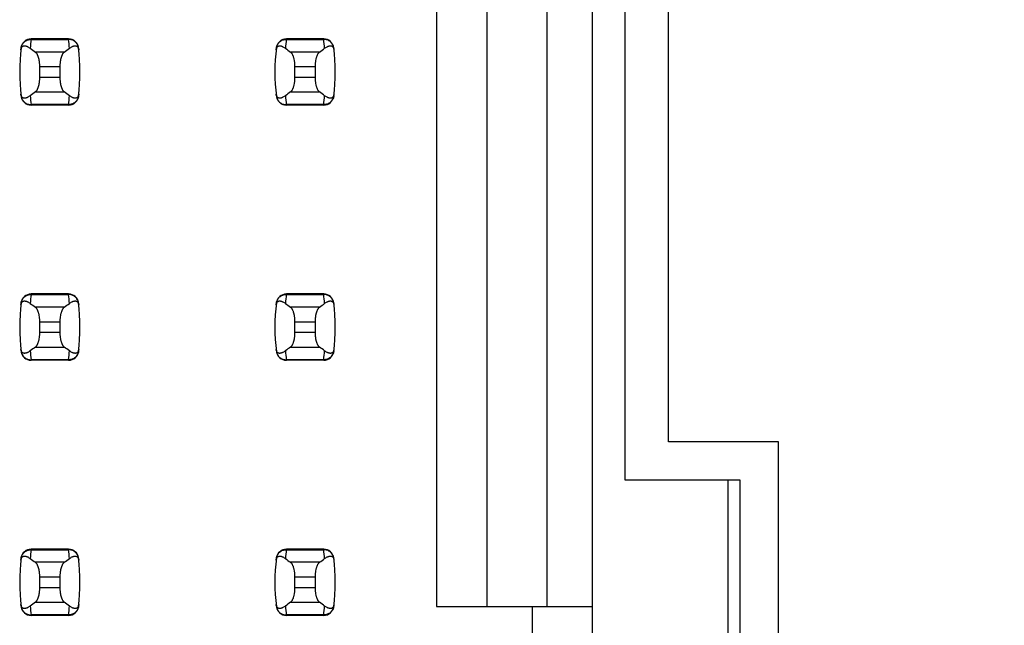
# Model space of a CAD drawing. Header units: inches. Extents: x 0 to 34, y 0 to 22.
# Tile 27 of 53: x 8.715 to 9.487, y 12.431 to 12.905. Entities that reach past the tile are written whole.
import ezdxf

# ---------------------------------------------------------------- set-up
doc = ezdxf.new("R2010")
doc.units = ezdxf.units.IN
doc.header["$LTSCALE"] = 1.87
doc.header["$MEASUREMENT"] = 0
doc.layers.get('0').update_dxf_attribs({"linetype": 'CONTINUOUS'})
doc.layers.add('DIMENSIONS', color=7, linetype='CONTINUOUS')
doc.styles.get("Standard").update_dxf_attribs({"font": 'txt', "width": 0.8})
doc.dimstyles.new('DIMSTYLE_1', dxfattribs={"dimtxt": 0.125, "dimasz": 0.18, "dimexe": 0.18, "dimexo": 0.0625, "dimgap": 0.09, "dimtad": 0, "dimtih": 1, "dimtoh": 1, "dimdec": 3, "dimlfac": 0.5, "dimzin": 4, "dimdsep": 46, "dimtxsty": 'STANDARD', "dimblk": '_FILLED', "dimblk1": '_FILLED', "dimblk2": '_FILLED', "dimcen": 0.09, "dimadec": 0, "dimazin": 0, "dimtp": 0.01, "dimtm": 0.01, "dimtfac": 1, "dimtdec": 3, "dimtofl": 0, "dimtmove": 0, "dimatfit": 3, "dimldrblk": '_FILLED', "dimfxl": 1, "dimtolj": 1, "dimtzin": 4, "dimarcsym": 0})

# ---------------------------------------------------------------- blocks, each defined once
blk = doc.blocks.new('*D11')
at = {"layer": 'DIMENSIONS', "color": 2, "linetype": 'CONTINUOUS'}
blk.add_line((9.29578, 16.38445), (10.38358, 16.38445), dxfattribs=at)
at = {"layer": 'DIMENSIONS', "color": 2, "linetype": 'CONTINUOUS', "insert": (10.44608, 16.44695), "char_height": 0.125, "width": 1.425, "attachment_point": 1, "line_spacing_factor": 0.9}
blk.add_mtext('4.820{\\Ftxt.shx;\\W1.000000;\\H0.125000; }[122.43]', dxfattribs=at)
blk = doc.blocks.new('_FILLED')
at = {"color": 0, "linetype": 'BYBLOCK'}
blk.add_solid([(0, 0), (-1, 0.1736), (-1, -0.1736)], dxfattribs=at)

msp = doc.modelspace()

# ---------------------------------------------------------------- linework, layer by layer
at = {"color": 7, "linetype": 'CONTINUOUS'}
for p, q in [((9.16431, 8.11957), (9.16431, 15.00934)), ((9.04226, 13.28335), (9.04226, 12.44556)), ((9.08163, 13.28335), (9.08163, 12.44556)), ((9.12887, 12.44556), (9.12887, 13.28335)), ((9.19008, 12.54445), (9.19008, 13.18445)), ((9.22408, 12.57445), (9.22408, 13.15445)), ((8.72446, 12.89044), (8.72444, 12.89003)), ((8.72444, 12.89003), (8.75377, 12.89003)), ((8.75376, 12.89044), (8.72446, 12.89044)), ((8.75377, 12.89003), (8.75376, 12.89044)), ((8.92446, 12.89044), (8.92444, 12.89003)), ((8.92444, 12.89003), (8.95377, 12.89003)), ((8.95376, 12.89044), (8.92446, 12.89044)), ((8.95377, 12.89003), (8.95376, 12.89044)), ((8.75047, 12.88012), (8.72775, 12.88012)), ((8.95047, 12.88012), (8.92775, 12.88012)), ((8.73123, 12.86019), (8.73123, 12.86872)), ((8.73123, 12.86872), (8.74698, 12.86872)), ((8.74698, 12.86872), (8.74698, 12.86019)), ((8.93123, 12.86019), (8.93123, 12.86872)), ((8.93123, 12.86872), (8.94698, 12.86872)), ((8.94698, 12.86872), (8.94698, 12.86019)), ((8.74698, 12.86019), (8.73123, 12.86019)), ((8.94698, 12.86019), (8.93123, 12.86019)), ((8.72775, 12.84878), (8.75047, 12.84878)), ((8.92775, 12.84878), (8.95047, 12.84878)), ((8.75377, 12.83887), (8.72444, 12.83887)), ((8.72444, 12.83887), (8.72446, 12.83847)), ((8.75376, 12.83847), (8.72446, 12.83847)), ((8.75376, 12.83847), (8.75377, 12.83887)), ((8.95377, 12.83887), (8.92444, 12.83887)), ((8.92444, 12.83887), (8.92446, 12.83847)), ((8.95376, 12.83847), (8.92446, 12.83847)), ((8.95376, 12.83847), (8.95377, 12.83887)), ((8.72446, 12.69044), (8.72444, 12.69003)), ((8.72444, 12.69003), (8.75377, 12.69003)), ((8.75376, 12.69044), (8.72446, 12.69044)), ((8.75377, 12.69003), (8.75376, 12.69044)), ((8.92446, 12.69044), (8.92444, 12.69003)), ((8.92444, 12.69003), (8.95377, 12.69003)), ((8.95376, 12.69044), (8.92446, 12.69044)), ((8.95377, 12.69003), (8.95376, 12.69044)), ((8.75047, 12.68012), (8.72775, 12.68012)), ((8.95047, 12.68012), (8.92775, 12.68012)), ((8.73123, 12.66019), (8.73123, 12.66872)), ((8.73123, 12.66872), (8.74698, 12.66872)), ((8.74698, 12.66872), (8.74698, 12.66019)), ((8.93123, 12.66019), (8.93123, 12.66872)), ((8.93123, 12.66872), (8.94698, 12.66872)), ((8.94698, 12.66872), (8.94698, 12.66019)), ((8.74698, 12.66019), (8.73123, 12.66019)), ((8.94698, 12.66019), (8.93123, 12.66019)), ((8.72775, 12.64878), (8.75047, 12.64878)), ((8.92775, 12.64878), (8.95047, 12.64878)), ((8.75377, 12.63887), (8.72444, 12.63887)), ((8.72444, 12.63887), (8.72446, 12.63847)), ((8.75376, 12.63847), (8.72446, 12.63847)), ((8.75376, 12.63847), (8.75377, 12.63887)), ((8.95377, 12.63887), (8.92444, 12.63887)), ((8.92444, 12.63887), (8.92446, 12.63847)), ((8.95376, 12.63847), (8.92446, 12.63847)), ((8.95376, 12.63847), (8.95377, 12.63887)), ((9.31008, 12.57445), (9.22408, 12.57445)), ((9.31008, 11.95445), (9.31008, 12.57445)), ((9.28008, 12.54445), (9.19008, 12.54445)), ((9.2706, 12.54445), (9.2706, 11.98445)), ((9.28008, 11.98445), (9.28008, 12.54445)), ((8.72446, 12.49044), (8.72444, 12.49003)), ((8.72444, 12.49003), (8.75377, 12.49003)), ((8.75376, 12.49044), (8.72446, 12.49044)), ((8.75377, 12.49003), (8.75376, 12.49044)), ((8.92446, 12.49044), (8.92444, 12.49003)), ((8.92444, 12.49003), (8.95377, 12.49003)), ((8.95376, 12.49044), (8.92446, 12.49044)), ((8.95377, 12.49003), (8.95376, 12.49044)), ((8.75047, 12.48012), (8.72775, 12.48012)), ((8.95047, 12.48012), (8.92775, 12.48012)), ((8.73123, 12.46019), (8.73123, 12.46872)), ((8.73123, 12.46872), (8.74698, 12.46872)), ((8.74698, 12.46872), (8.74698, 12.46019)), ((8.93123, 12.46019), (8.93123, 12.46872)), ((8.93123, 12.46872), (8.94698, 12.46872)), ((8.94698, 12.46872), (8.94698, 12.46019)), ((8.74698, 12.46019), (8.73123, 12.46019)), ((8.94698, 12.46019), (8.93123, 12.46019)), ((8.72775, 12.44878), (8.75047, 12.44878)), ((8.92775, 12.44878), (8.95047, 12.44878)), ((9.04226, 12.44556), (9.16431, 12.44556)), ((9.11706, 12.44556), (9.11706, 12.39831)), ((8.75377, 12.43887), (8.72444, 12.43887)), ((8.72444, 12.43887), (8.72446, 12.43847)), ((8.75376, 12.43847), (8.72446, 12.43847)), ((8.75376, 12.43847), (8.75377, 12.43887)), ((8.95377, 12.43887), (8.92444, 12.43887)), ((8.92444, 12.43887), (8.92446, 12.43847)), ((8.95376, 12.43847), (8.92446, 12.43847)), ((8.95376, 12.43847), (8.95377, 12.43887))]:
    msp.add_line(p, q, dxfattribs=at)
for centre, radius, start, end in [((8.72446, 12.88256), 0.00787, 90, 173.04714), ((8.87297, 12.87206), 0.14961, 173.09895, 175.79453), ((8.75376, 12.88256), 0.00787, 6.95286, 90), ((8.60524, 12.87206), 0.14961, 4.20547, 6.90106), ((8.92446, 12.88256), 0.00787, 90, 173.04714), ((9.07297, 12.87206), 0.14961, 173.09895, 175.79453), ((8.95376, 12.88256), 0.00787, 6.95286, 90), ((8.80524, 12.87206), 0.14961, 4.20547, 6.90106), ((8.87297, 12.86445), 0.15748, 173.04714, 186.95286), ((8.60525, 12.86445), 0.15748, 353.04714, 6.95286), ((9.07297, 12.86445), 0.15748, 173.04714, 186.95286), ((8.80525, 12.86445), 0.15748, 353.04714, 6.95286), ((8.72446, 12.84634), 0.00787, 186.95286, 270), ((8.87297, 12.85685), 0.14961, 184.20547, 186.90106), ((8.75376, 12.84634), 0.00787, 270, 353.04714), ((8.60524, 12.85685), 0.14961, 353.09895, 355.79453), ((8.92446, 12.84634), 0.00787, 186.95286, 270), ((9.07297, 12.85685), 0.14961, 184.20547, 186.90106), ((8.95376, 12.84634), 0.00787, 270, 353.04714), ((8.80524, 12.85685), 0.14961, 353.09895, 355.79453), ((8.72446, 12.68256), 0.00787, 90, 173.04714), ((8.87297, 12.67206), 0.14961, 173.09895, 175.79453), ((8.75376, 12.68256), 0.00787, 6.95286, 90), ((8.60524, 12.67206), 0.14961, 4.20547, 6.90106), ((8.92446, 12.68256), 0.00787, 90, 173.04714), ((9.07297, 12.67206), 0.14961, 173.09895, 175.79453), ((8.95376, 12.68256), 0.00787, 6.95286, 90), ((8.80524, 12.67206), 0.14961, 4.20547, 6.90106), ((8.87297, 12.66445), 0.15748, 173.04714, 186.95286), ((8.60525, 12.66445), 0.15748, 353.04714, 6.95286), ((9.07297, 12.66445), 0.15748, 173.04714, 186.95286), ((8.80525, 12.66445), 0.15748, 353.04714, 6.95286), ((8.72446, 12.64634), 0.00787, 186.95286, 270), ((8.87297, 12.65685), 0.14961, 184.20547, 186.90106), ((8.75376, 12.64634), 0.00787, 270, 353.04714), ((8.60524, 12.65685), 0.14961, 353.09895, 355.79453), ((8.92446, 12.64634), 0.00787, 186.95286, 270), ((9.07297, 12.65685), 0.14961, 184.20547, 186.90106), ((8.95376, 12.64634), 0.00787, 270, 353.04714), ((8.80524, 12.65685), 0.14961, 353.09895, 355.79453), ((8.72446, 12.48256), 0.00787, 90, 173.04714), ((8.87297, 12.47206), 0.14961, 173.09895, 175.79453), ((8.75376, 12.48256), 0.00787, 6.95286, 90), ((8.60524, 12.47206), 0.14961, 4.20547, 6.90106), ((8.92446, 12.48256), 0.00787, 90, 173.04714), ((9.07297, 12.47206), 0.14961, 173.09895, 175.79453), ((8.95376, 12.48256), 0.00787, 6.95286, 90), ((8.80524, 12.47206), 0.14961, 4.20547, 6.90106), ((8.87297, 12.46445), 0.15748, 173.04714, 186.95286), ((8.60525, 12.46445), 0.15748, 353.04714, 6.95286), ((9.07297, 12.46445), 0.15748, 173.04714, 186.95286), ((8.80525, 12.46445), 0.15748, 353.04714, 6.95286), ((8.72446, 12.44634), 0.00787, 186.95286, 270), ((8.87297, 12.45685), 0.14961, 184.20547, 186.90106), ((8.75376, 12.44634), 0.00787, 270, 353.04714), ((8.60524, 12.45685), 0.14961, 353.09895, 355.79453), ((8.92446, 12.44634), 0.00787, 186.95286, 270), ((9.07297, 12.45685), 0.14961, 184.20547, 186.90106), ((8.95376, 12.44634), 0.00787, 270, 353.04714), ((8.80524, 12.45685), 0.14961, 353.09895, 355.79453)]:
    msp.add_arc(centre, radius, start, end, dxfattribs=at)
for centre, start_param, end_param in [((9.09525, 12.91797), -2.804032, -2.774684), ((8.38297, 12.91797), -0.366909, -0.33756), ((9.29525, 12.91797), -2.804032, -2.774684), ((8.58297, 12.91797), -0.366909, -0.33756), ((9.09525, 12.81094), 2.774684, 2.804032), ((8.38297, 12.81094), 0.33756, 0.366909), ((9.29525, 12.81094), 2.774684, 2.804032), ((8.58297, 12.81094), 0.33756, 0.366909), ((9.09525, 12.71797), -2.804032, -2.774684), ((8.38297, 12.71797), -0.366909, -0.33756), ((9.29525, 12.71797), -2.804032, -2.774684), ((8.58297, 12.71797), -0.366909, -0.33756), ((9.09525, 12.61094), 2.774684, 2.804032), ((8.38297, 12.61094), 0.33756, 0.366909), ((9.29525, 12.61094), 2.774684, 2.804032), ((8.58297, 12.61094), 0.33756, 0.366909), ((9.09525, 12.51797), -2.804032, -2.774684), ((8.38297, 12.51797), -0.366909, -0.33756), ((9.29525, 12.51797), -2.804032, -2.774684), ((8.58297, 12.51797), -0.366909, -0.33756), ((9.09525, 12.41094), 2.774684, 2.804032), ((8.38297, 12.41094), 0.33756, 0.366909), ((9.29525, 12.41094), 2.774684, 2.804032), ((8.58297, 12.41094), 0.33756, 0.366909)]:
    msp.add_ellipse(centre, major_axis=(0.3937, 0), ratio=0.267949, start_param=start_param, end_param=end_param, dxfattribs=at)
for points, knots in [([(8.71663, 12.88338), (8.71668, 12.88383), (8.71688, 12.88474), (8.71743, 12.88602), (8.7182, 12.88718), (8.71919, 12.88819), (8.72034, 12.889), (8.72163, 12.8896), (8.72302, 12.88996), (8.72397, 12.89004), (8.72444, 12.89003)], [0, 0, 0, 0, 0.123003, 0.246291, 0.370116, 0.494653, 0.619981, 0.746077, 0.872817, 1, 1, 1, 1]), ([(8.76159, 12.88338), (8.76153, 12.88383), (8.76134, 12.88474), (8.76079, 12.88602), (8.76001, 12.88718), (8.75903, 12.88819), (8.75787, 12.889), (8.75658, 12.8896), (8.7552, 12.88996), (8.75425, 12.89004), (8.75377, 12.89003)], [0, 0, 0, 0, 0.123003, 0.246291, 0.370116, 0.494653, 0.619981, 0.746077, 0.872817, 1, 1, 1, 1]), ([(8.91663, 12.88338), (8.91668, 12.88383), (8.91688, 12.88474), (8.91743, 12.88602), (8.9182, 12.88718), (8.91919, 12.88819), (8.92034, 12.889), (8.92163, 12.8896), (8.92302, 12.88996), (8.92397, 12.89004), (8.92444, 12.89003)], [0, 0, 0, 0, 0.123003, 0.246291, 0.370116, 0.494653, 0.619981, 0.746077, 0.872817, 1, 1, 1, 1]), ([(8.96159, 12.88338), (8.96153, 12.88383), (8.96134, 12.88474), (8.96079, 12.88602), (8.96001, 12.88718), (8.95903, 12.88819), (8.95787, 12.889), (8.95658, 12.8896), (8.9552, 12.88996), (8.95425, 12.89004), (8.95377, 12.89003)], [0, 0, 0, 0, 0.123003, 0.246291, 0.370116, 0.494653, 0.619981, 0.746077, 0.872817, 1, 1, 1, 1]), ([(8.71646, 12.88193), (8.71648, 12.88215), (8.71655, 12.88257), (8.71674, 12.88324), (8.717, 12.88377), (8.7173, 12.88417), (8.71752, 12.88438), (8.71774, 12.88456), (8.71803, 12.88473), (8.71841, 12.88489), (8.71888, 12.88498), (8.71935, 12.88499), (8.71983, 12.88495), (8.72031, 12.88485), (8.72079, 12.88471), (8.72128, 12.88452), (8.72194, 12.88422), (8.72279, 12.88373), (8.72344, 12.88328), (8.72376, 12.88303)], [0, 0, 0, 0, 0.071006, 0.129799, 0.218638, 0.253906, 0.285388, 0.314234, 0.341262, 0.392021, 0.44087, 0.489522, 0.538946, 0.589704, 0.642132, 0.696441, 0.752768, 0.871825, 1, 1, 1, 1]), ([(8.73123, 12.86872), (8.73123, 12.86938), (8.7312, 12.87036), (8.73109, 12.87166), (8.73093, 12.8729), (8.73072, 12.8741), (8.73044, 12.87523), (8.73021, 12.87601), (8.72996, 12.87674), (8.72969, 12.87742), (8.7294, 12.87803), (8.72909, 12.87859), (8.72878, 12.87907), (8.72845, 12.87949), (8.72811, 12.87984), (8.72787, 12.88004), (8.72775, 12.88012)], [0, 0, 0, 0, 0.161727, 0.24118, 0.31897, 0.467608, 0.537656, 0.604387, 0.667531, 0.726879, 0.782283, 0.833661, 0.881, 0.924368, 0.96394, 1, 1, 1, 1]), ([(8.75047, 12.88012), (8.75035, 12.88004), (8.75011, 12.87984), (8.74977, 12.87949), (8.74944, 12.87907), (8.74912, 12.87859), (8.74882, 12.87803), (8.74853, 12.87742), (8.74826, 12.87674), (8.74801, 12.87601), (8.74778, 12.87523), (8.7475, 12.8741), (8.74728, 12.8729), (8.74713, 12.87166), (8.74702, 12.87036), (8.74698, 12.86938), (8.74698, 12.86872)], [0, 0, 0, 0, 0.03606, 0.075632, 0.119, 0.166339, 0.217717, 0.273121, 0.332469, 0.395614, 0.462344, 0.532392, 0.68103, 0.75882, 0.838273, 1, 1, 1, 1]), ([(8.75445, 12.88303), (8.75478, 12.88328), (8.75543, 12.88373), (8.75627, 12.88422), (8.75694, 12.88452), (8.75743, 12.88471), (8.75791, 12.88485), (8.75839, 12.88495), (8.75887, 12.88499), (8.75934, 12.88498), (8.7598, 12.88489), (8.76018, 12.88473), (8.76048, 12.88456), (8.7607, 12.88438), (8.76091, 12.88417), (8.76122, 12.88377), (8.76147, 12.88324), (8.76167, 12.88257), (8.76173, 12.88215), (8.76176, 12.88193)], [0, 0, 0, 0, 0.128175, 0.247232, 0.303559, 0.357868, 0.410296, 0.461054, 0.510478, 0.55913, 0.607979, 0.658738, 0.685766, 0.714612, 0.746094, 0.781362, 0.870201, 0.928994, 1, 1, 1, 1]), ([(8.91646, 12.88193), (8.91648, 12.88215), (8.91655, 12.88257), (8.91674, 12.88324), (8.917, 12.88377), (8.9173, 12.88417), (8.91752, 12.88438), (8.91774, 12.88456), (8.91803, 12.88473), (8.91841, 12.88489), (8.91888, 12.88498), (8.91935, 12.88499), (8.91983, 12.88495), (8.92031, 12.88485), (8.92079, 12.88471), (8.92128, 12.88452), (8.92194, 12.88422), (8.92279, 12.88373), (8.92344, 12.88328), (8.92376, 12.88303)], [0, 0, 0, 0, 0.071006, 0.129799, 0.218638, 0.253906, 0.285388, 0.314234, 0.341262, 0.392021, 0.44087, 0.489522, 0.538946, 0.589704, 0.642132, 0.696441, 0.752768, 0.871825, 1, 1, 1, 1]), ([(8.93123, 12.86872), (8.93123, 12.86938), (8.9312, 12.87036), (8.93109, 12.87166), (8.93093, 12.8729), (8.93072, 12.8741), (8.93044, 12.87523), (8.93021, 12.87601), (8.92996, 12.87674), (8.92969, 12.87742), (8.9294, 12.87803), (8.92909, 12.87859), (8.92878, 12.87907), (8.92845, 12.87949), (8.92811, 12.87984), (8.92787, 12.88004), (8.92775, 12.88012)], [0, 0, 0, 0, 0.161727, 0.24118, 0.31897, 0.467608, 0.537656, 0.604387, 0.667531, 0.726879, 0.782283, 0.833661, 0.881, 0.924368, 0.96394, 1, 1, 1, 1]), ([(8.95047, 12.88012), (8.95035, 12.88004), (8.95011, 12.87984), (8.94977, 12.87949), (8.94944, 12.87907), (8.94912, 12.87859), (8.94882, 12.87803), (8.94853, 12.87742), (8.94826, 12.87674), (8.94801, 12.87601), (8.94778, 12.87523), (8.9475, 12.8741), (8.94728, 12.8729), (8.94713, 12.87166), (8.94702, 12.87036), (8.94698, 12.86938), (8.94698, 12.86872)], [0, 0, 0, 0, 0.03606, 0.075632, 0.119, 0.166339, 0.217717, 0.273121, 0.332469, 0.395614, 0.462344, 0.532392, 0.68103, 0.75882, 0.838273, 1, 1, 1, 1]), ([(8.95445, 12.88303), (8.95478, 12.88328), (8.95543, 12.88373), (8.95627, 12.88422), (8.95694, 12.88452), (8.95743, 12.88471), (8.95791, 12.88485), (8.95839, 12.88495), (8.95887, 12.88499), (8.95934, 12.88498), (8.9598, 12.88489), (8.96018, 12.88473), (8.96048, 12.88456), (8.9607, 12.88438), (8.96091, 12.88417), (8.96122, 12.88377), (8.96147, 12.88324), (8.96167, 12.88257), (8.96173, 12.88215), (8.96176, 12.88193)], [0, 0, 0, 0, 0.128175, 0.247232, 0.303559, 0.357868, 0.410296, 0.461054, 0.510478, 0.55913, 0.607979, 0.658738, 0.685766, 0.714612, 0.746094, 0.781362, 0.870201, 0.928994, 1, 1, 1, 1]), ([(8.72775, 12.84878), (8.72787, 12.84887), (8.72811, 12.84906), (8.72845, 12.84941), (8.72878, 12.84983), (8.72909, 12.85032), (8.7294, 12.85087), (8.72969, 12.85149), (8.72996, 12.85216), (8.73021, 12.85289), (8.73044, 12.85368), (8.73072, 12.85481), (8.73093, 12.856), (8.73109, 12.85725), (8.7312, 12.85854), (8.73123, 12.85953), (8.73123, 12.86019)], [0, 0, 0, 0, 0.03606, 0.075632, 0.119, 0.166339, 0.217717, 0.273121, 0.332469, 0.395614, 0.462344, 0.532392, 0.68103, 0.75882, 0.838273, 1, 1, 1, 1]), ([(8.74698, 12.86019), (8.74698, 12.85953), (8.74702, 12.85854), (8.74713, 12.85725), (8.74728, 12.856), (8.7475, 12.85481), (8.74778, 12.85368), (8.74801, 12.85289), (8.74826, 12.85216), (8.74853, 12.85149), (8.74882, 12.85087), (8.74912, 12.85032), (8.74944, 12.84983), (8.74977, 12.84941), (8.75011, 12.84906), (8.75035, 12.84887), (8.75047, 12.84878)], [0, 0, 0, 0, 0.161727, 0.24118, 0.31897, 0.467608, 0.537656, 0.604387, 0.667531, 0.726879, 0.782283, 0.833661, 0.881, 0.924368, 0.96394, 1, 1, 1, 1]), ([(8.92775, 12.84878), (8.92787, 12.84887), (8.92811, 12.84906), (8.92845, 12.84941), (8.92878, 12.84983), (8.92909, 12.85032), (8.9294, 12.85087), (8.92969, 12.85149), (8.92996, 12.85216), (8.93021, 12.85289), (8.93044, 12.85368), (8.93072, 12.85481), (8.93093, 12.856), (8.93109, 12.85725), (8.9312, 12.85854), (8.93123, 12.85953), (8.93123, 12.86019)], [0, 0, 0, 0, 0.03606, 0.075632, 0.119, 0.166339, 0.217717, 0.273121, 0.332469, 0.395614, 0.462344, 0.532392, 0.68103, 0.75882, 0.838273, 1, 1, 1, 1]), ([(8.94698, 12.86019), (8.94698, 12.85953), (8.94702, 12.85854), (8.94713, 12.85725), (8.94728, 12.856), (8.9475, 12.85481), (8.94778, 12.85368), (8.94801, 12.85289), (8.94826, 12.85216), (8.94853, 12.85149), (8.94882, 12.85087), (8.94912, 12.85032), (8.94944, 12.84983), (8.94977, 12.84941), (8.95011, 12.84906), (8.95035, 12.84887), (8.95047, 12.84878)], [0, 0, 0, 0, 0.161727, 0.24118, 0.31897, 0.467608, 0.537656, 0.604387, 0.667531, 0.726879, 0.782283, 0.833661, 0.881, 0.924368, 0.96394, 1, 1, 1, 1]), ([(8.72376, 12.84588), (8.72344, 12.84563), (8.72279, 12.84517), (8.72194, 12.84469), (8.72128, 12.84438), (8.72079, 12.8442), (8.72031, 12.84405), (8.71983, 12.84396), (8.71935, 12.84391), (8.71888, 12.84393), (8.71841, 12.84402), (8.71803, 12.84417), (8.71774, 12.84435), (8.71752, 12.84452), (8.7173, 12.84474), (8.717, 12.84513), (8.71674, 12.84567), (8.71655, 12.84634), (8.71648, 12.84675), (8.71646, 12.84698)], [0, 0, 0, 0, 0.128175, 0.247232, 0.303559, 0.357868, 0.410296, 0.461054, 0.510478, 0.55913, 0.607979, 0.658738, 0.685766, 0.714612, 0.746094, 0.781362, 0.870201, 0.928994, 1, 1, 1, 1]), ([(8.71663, 12.84553), (8.71668, 12.84507), (8.71688, 12.84417), (8.71743, 12.84289), (8.7182, 12.84172), (8.71919, 12.84072), (8.72034, 12.8399), (8.72163, 12.83931), (8.72302, 12.83894), (8.72397, 12.83887), (8.72444, 12.83887)], [0, 0, 0, 0, 0.123003, 0.246291, 0.370116, 0.494653, 0.619981, 0.746077, 0.872817, 1, 1, 1, 1]), ([(8.76159, 12.84553), (8.76153, 12.84507), (8.76134, 12.84417), (8.76079, 12.84289), (8.76001, 12.84172), (8.75903, 12.84072), (8.75787, 12.8399), (8.75658, 12.83931), (8.7552, 12.83894), (8.75425, 12.83887), (8.75377, 12.83887)], [0, 0, 0, 0, 0.123003, 0.246291, 0.370116, 0.494653, 0.619981, 0.746077, 0.872817, 1, 1, 1, 1]), ([(8.76176, 12.84698), (8.76173, 12.84675), (8.76167, 12.84634), (8.76147, 12.84567), (8.76122, 12.84513), (8.76091, 12.84474), (8.7607, 12.84452), (8.76048, 12.84435), (8.76018, 12.84417), (8.7598, 12.84402), (8.75934, 12.84393), (8.75887, 12.84391), (8.75839, 12.84396), (8.75791, 12.84405), (8.75743, 12.8442), (8.75694, 12.84438), (8.75627, 12.84469), (8.75543, 12.84517), (8.75478, 12.84563), (8.75445, 12.84588)], [0, 0, 0, 0, 0.071006, 0.129799, 0.218638, 0.253906, 0.285389, 0.314234, 0.341262, 0.392021, 0.44087, 0.489522, 0.538946, 0.589704, 0.642132, 0.696441, 0.752768, 0.871825, 1, 1, 1, 1]), ([(8.92376, 12.84588), (8.92344, 12.84563), (8.92279, 12.84517), (8.92194, 12.84469), (8.92128, 12.84438), (8.92079, 12.8442), (8.92031, 12.84405), (8.91983, 12.84396), (8.91935, 12.84391), (8.91888, 12.84393), (8.91841, 12.84402), (8.91803, 12.84417), (8.91774, 12.84435), (8.91752, 12.84452), (8.9173, 12.84474), (8.917, 12.84513), (8.91674, 12.84567), (8.91655, 12.84634), (8.91648, 12.84675), (8.91646, 12.84698)], [0, 0, 0, 0, 0.128175, 0.247232, 0.303559, 0.357868, 0.410296, 0.461054, 0.510478, 0.55913, 0.607979, 0.658738, 0.685766, 0.714612, 0.746094, 0.781362, 0.870201, 0.928994, 1, 1, 1, 1]), ([(8.91663, 12.84553), (8.91668, 12.84507), (8.91688, 12.84417), (8.91743, 12.84289), (8.9182, 12.84172), (8.91919, 12.84072), (8.92034, 12.8399), (8.92163, 12.83931), (8.92302, 12.83894), (8.92397, 12.83887), (8.92444, 12.83887)], [0, 0, 0, 0, 0.123003, 0.246291, 0.370116, 0.494653, 0.619981, 0.746077, 0.872817, 1, 1, 1, 1]), ([(8.96159, 12.84553), (8.96153, 12.84507), (8.96134, 12.84417), (8.96079, 12.84289), (8.96001, 12.84172), (8.95903, 12.84072), (8.95787, 12.8399), (8.95658, 12.83931), (8.9552, 12.83894), (8.95425, 12.83887), (8.95377, 12.83887)], [0, 0, 0, 0, 0.123003, 0.246291, 0.370116, 0.494653, 0.619981, 0.746077, 0.872817, 1, 1, 1, 1]), ([(8.96176, 12.84698), (8.96173, 12.84675), (8.96167, 12.84634), (8.96147, 12.84567), (8.96122, 12.84513), (8.96091, 12.84474), (8.9607, 12.84452), (8.96048, 12.84435), (8.96018, 12.84417), (8.9598, 12.84402), (8.95934, 12.84393), (8.95887, 12.84391), (8.95839, 12.84396), (8.95791, 12.84405), (8.95743, 12.8442), (8.95694, 12.84438), (8.95627, 12.84469), (8.95543, 12.84517), (8.95478, 12.84563), (8.95445, 12.84588)], [0, 0, 0, 0, 0.071006, 0.129799, 0.218638, 0.253906, 0.285389, 0.314234, 0.341262, 0.392021, 0.44087, 0.489522, 0.538946, 0.589704, 0.642132, 0.696441, 0.752768, 0.871825, 1, 1, 1, 1]), ([(8.71663, 12.68338), (8.71668, 12.68383), (8.71688, 12.68474), (8.71743, 12.68602), (8.7182, 12.68718), (8.71919, 12.68819), (8.72034, 12.689), (8.72163, 12.6896), (8.72302, 12.68996), (8.72397, 12.69004), (8.72444, 12.69003)], [0, 0, 0, 0, 0.123003, 0.246291, 0.370116, 0.494653, 0.619981, 0.746077, 0.872817, 1, 1, 1, 1]), ([(8.76159, 12.68338), (8.76153, 12.68383), (8.76134, 12.68474), (8.76079, 12.68602), (8.76001, 12.68718), (8.75903, 12.68819), (8.75787, 12.689), (8.75658, 12.6896), (8.7552, 12.68996), (8.75425, 12.69004), (8.75377, 12.69003)], [0, 0, 0, 0, 0.123003, 0.246291, 0.370116, 0.494653, 0.619981, 0.746077, 0.872817, 1, 1, 1, 1]), ([(8.91663, 12.68338), (8.91668, 12.68383), (8.91688, 12.68474), (8.91743, 12.68602), (8.9182, 12.68718), (8.91919, 12.68819), (8.92034, 12.689), (8.92163, 12.6896), (8.92302, 12.68996), (8.92397, 12.69004), (8.92444, 12.69003)], [0, 0, 0, 0, 0.123003, 0.246291, 0.370116, 0.494653, 0.619981, 0.746077, 0.872817, 1, 1, 1, 1]), ([(8.96159, 12.68338), (8.96153, 12.68383), (8.96134, 12.68474), (8.96079, 12.68602), (8.96001, 12.68718), (8.95903, 12.68819), (8.95787, 12.689), (8.95658, 12.6896), (8.9552, 12.68996), (8.95425, 12.69004), (8.95377, 12.69003)], [0, 0, 0, 0, 0.123003, 0.246291, 0.370116, 0.494653, 0.619981, 0.746077, 0.872817, 1, 1, 1, 1]), ([(8.71646, 12.68193), (8.71648, 12.68215), (8.71655, 12.68257), (8.71674, 12.68324), (8.717, 12.68377), (8.7173, 12.68417), (8.71752, 12.68438), (8.71774, 12.68456), (8.71803, 12.68473), (8.71841, 12.68489), (8.71888, 12.68498), (8.71935, 12.68499), (8.71983, 12.68495), (8.72031, 12.68485), (8.72079, 12.68471), (8.72128, 12.68452), (8.72194, 12.68422), (8.72279, 12.68373), (8.72344, 12.68328), (8.72376, 12.68303)], [0, 0, 0, 0, 0.071006, 0.129799, 0.218638, 0.253906, 0.285388, 0.314234, 0.341262, 0.392021, 0.44087, 0.489522, 0.538946, 0.589704, 0.642132, 0.696441, 0.752768, 0.871825, 1, 1, 1, 1]), ([(8.73123, 12.66872), (8.73123, 12.66938), (8.7312, 12.67036), (8.73109, 12.67166), (8.73093, 12.6729), (8.73072, 12.6741), (8.73044, 12.67523), (8.73021, 12.67601), (8.72996, 12.67674), (8.72969, 12.67742), (8.7294, 12.67803), (8.72909, 12.67859), (8.72878, 12.67907), (8.72845, 12.67949), (8.72811, 12.67984), (8.72787, 12.68004), (8.72775, 12.68012)], [0, 0, 0, 0, 0.161727, 0.24118, 0.31897, 0.467608, 0.537656, 0.604387, 0.667531, 0.726879, 0.782283, 0.833661, 0.881, 0.924368, 0.96394, 1, 1, 1, 1]), ([(8.75047, 12.68012), (8.75035, 12.68004), (8.75011, 12.67984), (8.74977, 12.67949), (8.74944, 12.67907), (8.74912, 12.67859), (8.74882, 12.67803), (8.74853, 12.67742), (8.74826, 12.67674), (8.74801, 12.67601), (8.74778, 12.67523), (8.7475, 12.6741), (8.74728, 12.6729), (8.74713, 12.67166), (8.74702, 12.67036), (8.74698, 12.66938), (8.74698, 12.66872)], [0, 0, 0, 0, 0.03606, 0.075632, 0.119, 0.166339, 0.217717, 0.273121, 0.332469, 0.395614, 0.462344, 0.532392, 0.68103, 0.75882, 0.838273, 1, 1, 1, 1]), ([(8.75445, 12.68303), (8.75478, 12.68328), (8.75543, 12.68373), (8.75627, 12.68422), (8.75694, 12.68452), (8.75743, 12.68471), (8.75791, 12.68485), (8.75839, 12.68495), (8.75887, 12.68499), (8.75934, 12.68498), (8.7598, 12.68489), (8.76018, 12.68473), (8.76048, 12.68456), (8.7607, 12.68438), (8.76091, 12.68417), (8.76122, 12.68377), (8.76147, 12.68324), (8.76167, 12.68257), (8.76173, 12.68215), (8.76176, 12.68193)], [0, 0, 0, 0, 0.128175, 0.247232, 0.303559, 0.357868, 0.410296, 0.461054, 0.510478, 0.55913, 0.607979, 0.658738, 0.685766, 0.714612, 0.746094, 0.781362, 0.870201, 0.928994, 1, 1, 1, 1]), ([(8.91646, 12.68193), (8.91648, 12.68215), (8.91655, 12.68257), (8.91674, 12.68324), (8.917, 12.68377), (8.9173, 12.68417), (8.91752, 12.68438), (8.91774, 12.68456), (8.91803, 12.68473), (8.91841, 12.68489), (8.91888, 12.68498), (8.91935, 12.68499), (8.91983, 12.68495), (8.92031, 12.68485), (8.92079, 12.68471), (8.92128, 12.68452), (8.92194, 12.68422), (8.92279, 12.68373), (8.92344, 12.68328), (8.92376, 12.68303)], [0, 0, 0, 0, 0.071006, 0.129799, 0.218638, 0.253906, 0.285388, 0.314234, 0.341262, 0.392021, 0.44087, 0.489522, 0.538946, 0.589704, 0.642132, 0.696441, 0.752768, 0.871825, 1, 1, 1, 1]), ([(8.93123, 12.66872), (8.93123, 12.66938), (8.9312, 12.67036), (8.93109, 12.67166), (8.93093, 12.6729), (8.93072, 12.6741), (8.93044, 12.67523), (8.93021, 12.67601), (8.92996, 12.67674), (8.92969, 12.67742), (8.9294, 12.67803), (8.92909, 12.67859), (8.92878, 12.67907), (8.92845, 12.67949), (8.92811, 12.67984), (8.92787, 12.68004), (8.92775, 12.68012)], [0, 0, 0, 0, 0.161727, 0.24118, 0.31897, 0.467608, 0.537656, 0.604387, 0.667531, 0.726879, 0.782283, 0.833661, 0.881, 0.924368, 0.96394, 1, 1, 1, 1]), ([(8.95047, 12.68012), (8.95035, 12.68004), (8.95011, 12.67984), (8.94977, 12.67949), (8.94944, 12.67907), (8.94912, 12.67859), (8.94882, 12.67803), (8.94853, 12.67742), (8.94826, 12.67674), (8.94801, 12.67601), (8.94778, 12.67523), (8.9475, 12.6741), (8.94728, 12.6729), (8.94713, 12.67166), (8.94702, 12.67036), (8.94698, 12.66938), (8.94698, 12.66872)], [0, 0, 0, 0, 0.03606, 0.075632, 0.119, 0.166339, 0.217717, 0.273121, 0.332469, 0.395614, 0.462344, 0.532392, 0.68103, 0.75882, 0.838273, 1, 1, 1, 1]), ([(8.95445, 12.68303), (8.95478, 12.68328), (8.95543, 12.68373), (8.95627, 12.68422), (8.95694, 12.68452), (8.95743, 12.68471), (8.95791, 12.68485), (8.95839, 12.68495), (8.95887, 12.68499), (8.95934, 12.68498), (8.9598, 12.68489), (8.96018, 12.68473), (8.96048, 12.68456), (8.9607, 12.68438), (8.96091, 12.68417), (8.96122, 12.68377), (8.96147, 12.68324), (8.96167, 12.68257), (8.96173, 12.68215), (8.96176, 12.68193)], [0, 0, 0, 0, 0.128175, 0.247232, 0.303559, 0.357868, 0.410296, 0.461054, 0.510478, 0.55913, 0.607979, 0.658738, 0.685766, 0.714612, 0.746094, 0.781362, 0.870201, 0.928994, 1, 1, 1, 1]), ([(8.72775, 12.64878), (8.72787, 12.64887), (8.72811, 12.64906), (8.72845, 12.64941), (8.72878, 12.64983), (8.72909, 12.65032), (8.7294, 12.65087), (8.72969, 12.65149), (8.72996, 12.65216), (8.73021, 12.65289), (8.73044, 12.65368), (8.73072, 12.65481), (8.73093, 12.656), (8.73109, 12.65725), (8.7312, 12.65854), (8.73123, 12.65953), (8.73123, 12.66019)], [0, 0, 0, 0, 0.03606, 0.075632, 0.119, 0.166339, 0.217717, 0.273121, 0.332469, 0.395614, 0.462344, 0.532392, 0.68103, 0.75882, 0.838273, 1, 1, 1, 1]), ([(8.74698, 12.66019), (8.74698, 12.65953), (8.74702, 12.65854), (8.74713, 12.65725), (8.74728, 12.656), (8.7475, 12.65481), (8.74778, 12.65368), (8.74801, 12.65289), (8.74826, 12.65216), (8.74853, 12.65149), (8.74882, 12.65087), (8.74912, 12.65032), (8.74944, 12.64983), (8.74977, 12.64941), (8.75011, 12.64906), (8.75035, 12.64887), (8.75047, 12.64878)], [0, 0, 0, 0, 0.161727, 0.24118, 0.31897, 0.467608, 0.537656, 0.604387, 0.667531, 0.726879, 0.782283, 0.833661, 0.881, 0.924368, 0.96394, 1, 1, 1, 1]), ([(8.92775, 12.64878), (8.92787, 12.64887), (8.92811, 12.64906), (8.92845, 12.64941), (8.92878, 12.64983), (8.92909, 12.65032), (8.9294, 12.65087), (8.92969, 12.65149), (8.92996, 12.65216), (8.93021, 12.65289), (8.93044, 12.65368), (8.93072, 12.65481), (8.93093, 12.656), (8.93109, 12.65725), (8.9312, 12.65854), (8.93123, 12.65953), (8.93123, 12.66019)], [0, 0, 0, 0, 0.03606, 0.075632, 0.119, 0.166339, 0.217717, 0.273121, 0.332469, 0.395614, 0.462344, 0.532392, 0.68103, 0.75882, 0.838273, 1, 1, 1, 1]), ([(8.94698, 12.66019), (8.94698, 12.65953), (8.94702, 12.65854), (8.94713, 12.65725), (8.94728, 12.656), (8.9475, 12.65481), (8.94778, 12.65368), (8.94801, 12.65289), (8.94826, 12.65216), (8.94853, 12.65149), (8.94882, 12.65087), (8.94912, 12.65032), (8.94944, 12.64983), (8.94977, 12.64941), (8.95011, 12.64906), (8.95035, 12.64887), (8.95047, 12.64878)], [0, 0, 0, 0, 0.161727, 0.24118, 0.31897, 0.467608, 0.537656, 0.604387, 0.667531, 0.726879, 0.782283, 0.833661, 0.881, 0.924368, 0.96394, 1, 1, 1, 1]), ([(8.72376, 12.64588), (8.72344, 12.64563), (8.72279, 12.64517), (8.72194, 12.64469), (8.72128, 12.64438), (8.72079, 12.6442), (8.72031, 12.64405), (8.71983, 12.64396), (8.71935, 12.64391), (8.71888, 12.64393), (8.71841, 12.64402), (8.71803, 12.64417), (8.71774, 12.64435), (8.71752, 12.64452), (8.7173, 12.64474), (8.717, 12.64513), (8.71674, 12.64567), (8.71655, 12.64634), (8.71648, 12.64675), (8.71646, 12.64698)], [0, 0, 0, 0, 0.128175, 0.247232, 0.303559, 0.357868, 0.410296, 0.461054, 0.510478, 0.55913, 0.607979, 0.658738, 0.685766, 0.714612, 0.746094, 0.781362, 0.870201, 0.928994, 1, 1, 1, 1]), ([(8.71663, 12.64553), (8.71668, 12.64507), (8.71688, 12.64417), (8.71743, 12.64289), (8.7182, 12.64172), (8.71919, 12.64072), (8.72034, 12.6399), (8.72163, 12.63931), (8.72302, 12.63894), (8.72397, 12.63887), (8.72444, 12.63887)], [0, 0, 0, 0, 0.123003, 0.246291, 0.370116, 0.494653, 0.619981, 0.746077, 0.872817, 1, 1, 1, 1]), ([(8.76159, 12.64553), (8.76153, 12.64507), (8.76134, 12.64417), (8.76079, 12.64289), (8.76001, 12.64172), (8.75903, 12.64072), (8.75787, 12.6399), (8.75658, 12.63931), (8.7552, 12.63894), (8.75425, 12.63887), (8.75377, 12.63887)], [0, 0, 0, 0, 0.123003, 0.246291, 0.370116, 0.494653, 0.619981, 0.746077, 0.872817, 1, 1, 1, 1]), ([(8.76176, 12.64698), (8.76173, 12.64675), (8.76167, 12.64634), (8.76147, 12.64567), (8.76122, 12.64513), (8.76091, 12.64474), (8.7607, 12.64452), (8.76048, 12.64435), (8.76018, 12.64417), (8.7598, 12.64402), (8.75934, 12.64393), (8.75887, 12.64391), (8.75839, 12.64396), (8.75791, 12.64405), (8.75743, 12.6442), (8.75694, 12.64438), (8.75627, 12.64469), (8.75543, 12.64517), (8.75478, 12.64563), (8.75445, 12.64588)], [0, 0, 0, 0, 0.071006, 0.129799, 0.218638, 0.253906, 0.285389, 0.314234, 0.341262, 0.392021, 0.44087, 0.489522, 0.538946, 0.589704, 0.642132, 0.696441, 0.752768, 0.871825, 1, 1, 1, 1]), ([(8.92376, 12.64588), (8.92344, 12.64563), (8.92279, 12.64517), (8.92194, 12.64469), (8.92128, 12.64438), (8.92079, 12.6442), (8.92031, 12.64405), (8.91983, 12.64396), (8.91935, 12.64391), (8.91888, 12.64393), (8.91841, 12.64402), (8.91803, 12.64417), (8.91774, 12.64435), (8.91752, 12.64452), (8.9173, 12.64474), (8.917, 12.64513), (8.91674, 12.64567), (8.91655, 12.64634), (8.91648, 12.64675), (8.91646, 12.64698)], [0, 0, 0, 0, 0.128175, 0.247232, 0.303559, 0.357868, 0.410296, 0.461054, 0.510478, 0.55913, 0.607979, 0.658738, 0.685766, 0.714612, 0.746094, 0.781362, 0.870201, 0.928994, 1, 1, 1, 1]), ([(8.91663, 12.64553), (8.91668, 12.64507), (8.91688, 12.64417), (8.91743, 12.64289), (8.9182, 12.64172), (8.91919, 12.64072), (8.92034, 12.6399), (8.92163, 12.63931), (8.92302, 12.63894), (8.92397, 12.63887), (8.92444, 12.63887)], [0, 0, 0, 0, 0.123003, 0.246291, 0.370116, 0.494653, 0.619981, 0.746077, 0.872817, 1, 1, 1, 1]), ([(8.96159, 12.64553), (8.96153, 12.64507), (8.96134, 12.64417), (8.96079, 12.64289), (8.96001, 12.64172), (8.95903, 12.64072), (8.95787, 12.6399), (8.95658, 12.63931), (8.9552, 12.63894), (8.95425, 12.63887), (8.95377, 12.63887)], [0, 0, 0, 0, 0.123003, 0.246291, 0.370116, 0.494653, 0.619981, 0.746077, 0.872817, 1, 1, 1, 1]), ([(8.96176, 12.64698), (8.96173, 12.64675), (8.96167, 12.64634), (8.96147, 12.64567), (8.96122, 12.64513), (8.96091, 12.64474), (8.9607, 12.64452), (8.96048, 12.64435), (8.96018, 12.64417), (8.9598, 12.64402), (8.95934, 12.64393), (8.95887, 12.64391), (8.95839, 12.64396), (8.95791, 12.64405), (8.95743, 12.6442), (8.95694, 12.64438), (8.95627, 12.64469), (8.95543, 12.64517), (8.95478, 12.64563), (8.95445, 12.64588)], [0, 0, 0, 0, 0.071006, 0.129799, 0.218638, 0.253906, 0.285389, 0.314234, 0.341262, 0.392021, 0.44087, 0.489522, 0.538946, 0.589704, 0.642132, 0.696441, 0.752768, 0.871825, 1, 1, 1, 1]), ([(8.71663, 12.48338), (8.71668, 12.48383), (8.71688, 12.48474), (8.71743, 12.48602), (8.7182, 12.48718), (8.71919, 12.48819), (8.72034, 12.489), (8.72163, 12.4896), (8.72302, 12.48996), (8.72397, 12.49004), (8.72444, 12.49003)], [0, 0, 0, 0, 0.123003, 0.246291, 0.370116, 0.494653, 0.619981, 0.746077, 0.872817, 1, 1, 1, 1]), ([(8.76159, 12.48338), (8.76153, 12.48383), (8.76134, 12.48474), (8.76079, 12.48602), (8.76001, 12.48718), (8.75903, 12.48819), (8.75787, 12.489), (8.75658, 12.4896), (8.7552, 12.48996), (8.75425, 12.49004), (8.75377, 12.49003)], [0, 0, 0, 0, 0.123003, 0.246291, 0.370116, 0.494653, 0.619981, 0.746077, 0.872817, 1, 1, 1, 1]), ([(8.91663, 12.48338), (8.91668, 12.48383), (8.91688, 12.48474), (8.91743, 12.48602), (8.9182, 12.48718), (8.91919, 12.48819), (8.92034, 12.489), (8.92163, 12.4896), (8.92302, 12.48996), (8.92397, 12.49004), (8.92444, 12.49003)], [0, 0, 0, 0, 0.123003, 0.246291, 0.370116, 0.494653, 0.619981, 0.746077, 0.872817, 1, 1, 1, 1]), ([(8.96159, 12.48338), (8.96153, 12.48383), (8.96134, 12.48474), (8.96079, 12.48602), (8.96001, 12.48718), (8.95903, 12.48819), (8.95787, 12.489), (8.95658, 12.4896), (8.9552, 12.48996), (8.95425, 12.49004), (8.95377, 12.49003)], [0, 0, 0, 0, 0.123003, 0.246291, 0.370116, 0.494653, 0.619981, 0.746077, 0.872817, 1, 1, 1, 1]), ([(8.71646, 12.48193), (8.71648, 12.48215), (8.71655, 12.48257), (8.71674, 12.48324), (8.717, 12.48377), (8.7173, 12.48417), (8.71752, 12.48438), (8.71774, 12.48456), (8.71803, 12.48473), (8.71841, 12.48489), (8.71888, 12.48498), (8.71935, 12.48499), (8.71983, 12.48495), (8.72031, 12.48485), (8.72079, 12.48471), (8.72128, 12.48452), (8.72194, 12.48422), (8.72279, 12.48373), (8.72344, 12.48328), (8.72376, 12.48303)], [0, 0, 0, 0, 0.071006, 0.129799, 0.218638, 0.253906, 0.285388, 0.314234, 0.341262, 0.392021, 0.44087, 0.489522, 0.538946, 0.589704, 0.642132, 0.696441, 0.752768, 0.871825, 1, 1, 1, 1]), ([(8.73123, 12.46872), (8.73123, 12.46938), (8.7312, 12.47036), (8.73109, 12.47166), (8.73093, 12.4729), (8.73072, 12.4741), (8.73044, 12.47523), (8.73021, 12.47601), (8.72996, 12.47674), (8.72969, 12.47742), (8.7294, 12.47803), (8.72909, 12.47859), (8.72878, 12.47907), (8.72845, 12.47949), (8.72811, 12.47984), (8.72787, 12.48004), (8.72775, 12.48012)], [0, 0, 0, 0, 0.161727, 0.24118, 0.31897, 0.467608, 0.537656, 0.604387, 0.667531, 0.726879, 0.782283, 0.833661, 0.881, 0.924368, 0.96394, 1, 1, 1, 1]), ([(8.75047, 12.48012), (8.75035, 12.48004), (8.75011, 12.47984), (8.74977, 12.47949), (8.74944, 12.47907), (8.74912, 12.47859), (8.74882, 12.47803), (8.74853, 12.47742), (8.74826, 12.47674), (8.74801, 12.47601), (8.74778, 12.47523), (8.7475, 12.4741), (8.74728, 12.4729), (8.74713, 12.47166), (8.74702, 12.47036), (8.74698, 12.46938), (8.74698, 12.46872)], [0, 0, 0, 0, 0.03606, 0.075632, 0.119, 0.166339, 0.217717, 0.273121, 0.332469, 0.395614, 0.462344, 0.532392, 0.68103, 0.75882, 0.838273, 1, 1, 1, 1]), ([(8.75445, 12.48303), (8.75478, 12.48328), (8.75543, 12.48373), (8.75627, 12.48422), (8.75694, 12.48452), (8.75743, 12.48471), (8.75791, 12.48485), (8.75839, 12.48495), (8.75887, 12.48499), (8.75934, 12.48498), (8.7598, 12.48489), (8.76018, 12.48473), (8.76048, 12.48456), (8.7607, 12.48438), (8.76091, 12.48417), (8.76122, 12.48377), (8.76147, 12.48324), (8.76167, 12.48257), (8.76173, 12.48215), (8.76176, 12.48193)], [0, 0, 0, 0, 0.128175, 0.247232, 0.303559, 0.357868, 0.410296, 0.461054, 0.510478, 0.55913, 0.607979, 0.658738, 0.685766, 0.714612, 0.746094, 0.781362, 0.870201, 0.928994, 1, 1, 1, 1]), ([(8.91646, 12.48193), (8.91648, 12.48215), (8.91655, 12.48257), (8.91674, 12.48324), (8.917, 12.48377), (8.9173, 12.48417), (8.91752, 12.48438), (8.91774, 12.48456), (8.91803, 12.48473), (8.91841, 12.48489), (8.91888, 12.48498), (8.91935, 12.48499), (8.91983, 12.48495), (8.92031, 12.48485), (8.92079, 12.48471), (8.92128, 12.48452), (8.92194, 12.48422), (8.92279, 12.48373), (8.92344, 12.48328), (8.92376, 12.48303)], [0, 0, 0, 0, 0.071006, 0.129799, 0.218638, 0.253906, 0.285388, 0.314234, 0.341262, 0.392021, 0.44087, 0.489522, 0.538946, 0.589704, 0.642132, 0.696441, 0.752768, 0.871825, 1, 1, 1, 1]), ([(8.93123, 12.46872), (8.93123, 12.46938), (8.9312, 12.47036), (8.93109, 12.47166), (8.93093, 12.4729), (8.93072, 12.4741), (8.93044, 12.47523), (8.93021, 12.47601), (8.92996, 12.47674), (8.92969, 12.47742), (8.9294, 12.47803), (8.92909, 12.47859), (8.92878, 12.47907), (8.92845, 12.47949), (8.92811, 12.47984), (8.92787, 12.48004), (8.92775, 12.48012)], [0, 0, 0, 0, 0.161727, 0.24118, 0.31897, 0.467608, 0.537656, 0.604387, 0.667531, 0.726879, 0.782283, 0.833661, 0.881, 0.924368, 0.96394, 1, 1, 1, 1]), ([(8.95047, 12.48012), (8.95035, 12.48004), (8.95011, 12.47984), (8.94977, 12.47949), (8.94944, 12.47907), (8.94912, 12.47859), (8.94882, 12.47803), (8.94853, 12.47742), (8.94826, 12.47674), (8.94801, 12.47601), (8.94778, 12.47523), (8.9475, 12.4741), (8.94728, 12.4729), (8.94713, 12.47166), (8.94702, 12.47036), (8.94698, 12.46938), (8.94698, 12.46872)], [0, 0, 0, 0, 0.03606, 0.075632, 0.119, 0.166339, 0.217717, 0.273121, 0.332469, 0.395614, 0.462344, 0.532392, 0.68103, 0.75882, 0.838273, 1, 1, 1, 1]), ([(8.95445, 12.48303), (8.95478, 12.48328), (8.95543, 12.48373), (8.95627, 12.48422), (8.95694, 12.48452), (8.95743, 12.48471), (8.95791, 12.48485), (8.95839, 12.48495), (8.95887, 12.48499), (8.95934, 12.48498), (8.9598, 12.48489), (8.96018, 12.48473), (8.96048, 12.48456), (8.9607, 12.48438), (8.96091, 12.48417), (8.96122, 12.48377), (8.96147, 12.48324), (8.96167, 12.48257), (8.96173, 12.48215), (8.96176, 12.48193)], [0, 0, 0, 0, 0.128175, 0.247232, 0.303559, 0.357868, 0.410296, 0.461054, 0.510478, 0.55913, 0.607979, 0.658738, 0.685766, 0.714612, 0.746094, 0.781362, 0.870201, 0.928994, 1, 1, 1, 1]), ([(8.72775, 12.44878), (8.72787, 12.44887), (8.72811, 12.44906), (8.72845, 12.44941), (8.72878, 12.44983), (8.72909, 12.45032), (8.7294, 12.45087), (8.72969, 12.45149), (8.72996, 12.45216), (8.73021, 12.45289), (8.73044, 12.45368), (8.73072, 12.45481), (8.73093, 12.456), (8.73109, 12.45725), (8.7312, 12.45854), (8.73123, 12.45953), (8.73123, 12.46019)], [0, 0, 0, 0, 0.03606, 0.075632, 0.119, 0.166339, 0.217717, 0.273121, 0.332469, 0.395614, 0.462344, 0.532392, 0.68103, 0.75882, 0.838273, 1, 1, 1, 1]), ([(8.74698, 12.46019), (8.74698, 12.45953), (8.74702, 12.45854), (8.74713, 12.45725), (8.74728, 12.456), (8.7475, 12.45481), (8.74778, 12.45368), (8.74801, 12.45289), (8.74826, 12.45216), (8.74853, 12.45149), (8.74882, 12.45087), (8.74912, 12.45032), (8.74944, 12.44983), (8.74977, 12.44941), (8.75011, 12.44906), (8.75035, 12.44887), (8.75047, 12.44878)], [0, 0, 0, 0, 0.161727, 0.24118, 0.31897, 0.467608, 0.537656, 0.604387, 0.667531, 0.726879, 0.782283, 0.833661, 0.881, 0.924368, 0.96394, 1, 1, 1, 1]), ([(8.92775, 12.44878), (8.92787, 12.44887), (8.92811, 12.44906), (8.92845, 12.44941), (8.92878, 12.44983), (8.92909, 12.45032), (8.9294, 12.45087), (8.92969, 12.45149), (8.92996, 12.45216), (8.93021, 12.45289), (8.93044, 12.45368), (8.93072, 12.45481), (8.93093, 12.456), (8.93109, 12.45725), (8.9312, 12.45854), (8.93123, 12.45953), (8.93123, 12.46019)], [0, 0, 0, 0, 0.03606, 0.075632, 0.119, 0.166339, 0.217717, 0.273121, 0.332469, 0.395614, 0.462344, 0.532392, 0.68103, 0.75882, 0.838273, 1, 1, 1, 1]), ([(8.94698, 12.46019), (8.94698, 12.45953), (8.94702, 12.45854), (8.94713, 12.45725), (8.94728, 12.456), (8.9475, 12.45481), (8.94778, 12.45368), (8.94801, 12.45289), (8.94826, 12.45216), (8.94853, 12.45149), (8.94882, 12.45087), (8.94912, 12.45032), (8.94944, 12.44983), (8.94977, 12.44941), (8.95011, 12.44906), (8.95035, 12.44887), (8.95047, 12.44878)], [0, 0, 0, 0, 0.161727, 0.24118, 0.31897, 0.467608, 0.537656, 0.604387, 0.667531, 0.726879, 0.782283, 0.833661, 0.881, 0.924368, 0.96394, 1, 1, 1, 1]), ([(8.72376, 12.44588), (8.72344, 12.44563), (8.72279, 12.44517), (8.72194, 12.44469), (8.72128, 12.44438), (8.72079, 12.4442), (8.72031, 12.44405), (8.71983, 12.44396), (8.71935, 12.44391), (8.71888, 12.44393), (8.71841, 12.44402), (8.71803, 12.44417), (8.71774, 12.44435), (8.71752, 12.44452), (8.7173, 12.44474), (8.717, 12.44513), (8.71674, 12.44567), (8.71655, 12.44634), (8.71648, 12.44675), (8.71646, 12.44698)], [0, 0, 0, 0, 0.128175, 0.247232, 0.303559, 0.357868, 0.410296, 0.461054, 0.510478, 0.55913, 0.607979, 0.658738, 0.685766, 0.714612, 0.746094, 0.781362, 0.870201, 0.928994, 1, 1, 1, 1]), ([(8.76176, 12.44698), (8.76173, 12.44675), (8.76167, 12.44634), (8.76147, 12.44567), (8.76122, 12.44513), (8.76091, 12.44474), (8.7607, 12.44452), (8.76048, 12.44435), (8.76018, 12.44417), (8.7598, 12.44402), (8.75934, 12.44393), (8.75887, 12.44391), (8.75839, 12.44396), (8.75791, 12.44405), (8.75743, 12.4442), (8.75694, 12.44438), (8.75627, 12.44469), (8.75543, 12.44517), (8.75478, 12.44563), (8.75445, 12.44588)], [0, 0, 0, 0, 0.071006, 0.129799, 0.218638, 0.253906, 0.285389, 0.314234, 0.341262, 0.392021, 0.44087, 0.489522, 0.538946, 0.589704, 0.642132, 0.696441, 0.752768, 0.871825, 1, 1, 1, 1]), ([(8.92376, 12.44588), (8.92344, 12.44563), (8.92279, 12.44517), (8.92194, 12.44469), (8.92128, 12.44438), (8.92079, 12.4442), (8.92031, 12.44405), (8.91983, 12.44396), (8.91935, 12.44391), (8.91888, 12.44393), (8.91841, 12.44402), (8.91803, 12.44417), (8.91774, 12.44435), (8.91752, 12.44452), (8.9173, 12.44474), (8.917, 12.44513), (8.91674, 12.44567), (8.91655, 12.44634), (8.91648, 12.44675), (8.91646, 12.44698)], [0, 0, 0, 0, 0.128175, 0.247232, 0.303559, 0.357868, 0.410296, 0.461054, 0.510478, 0.55913, 0.607979, 0.658738, 0.685766, 0.714612, 0.746094, 0.781362, 0.870201, 0.928994, 1, 1, 1, 1]), ([(8.96176, 12.44698), (8.96173, 12.44675), (8.96167, 12.44634), (8.96147, 12.44567), (8.96122, 12.44513), (8.96091, 12.44474), (8.9607, 12.44452), (8.96048, 12.44435), (8.96018, 12.44417), (8.9598, 12.44402), (8.95934, 12.44393), (8.95887, 12.44391), (8.95839, 12.44396), (8.95791, 12.44405), (8.95743, 12.4442), (8.95694, 12.44438), (8.95627, 12.44469), (8.95543, 12.44517), (8.95478, 12.44563), (8.95445, 12.44588)], [0, 0, 0, 0, 0.071006, 0.129799, 0.218638, 0.253906, 0.285389, 0.314234, 0.341262, 0.392021, 0.44087, 0.489522, 0.538946, 0.589704, 0.642132, 0.696441, 0.752768, 0.871825, 1, 1, 1, 1]), ([(8.71663, 12.44553), (8.71668, 12.44507), (8.71688, 12.44417), (8.71743, 12.44289), (8.7182, 12.44172), (8.71919, 12.44072), (8.72034, 12.4399), (8.72163, 12.43931), (8.72302, 12.43894), (8.72397, 12.43887), (8.72444, 12.43887)], [0, 0, 0, 0, 0.123003, 0.246291, 0.370116, 0.494653, 0.619981, 0.746077, 0.872817, 1, 1, 1, 1]), ([(8.76159, 12.44553), (8.76153, 12.44507), (8.76134, 12.44417), (8.76079, 12.44289), (8.76001, 12.44172), (8.75903, 12.44072), (8.75787, 12.4399), (8.75658, 12.43931), (8.7552, 12.43894), (8.75425, 12.43887), (8.75377, 12.43887)], [0, 0, 0, 0, 0.123003, 0.246291, 0.370116, 0.494653, 0.619981, 0.746077, 0.872817, 1, 1, 1, 1]), ([(8.91663, 12.44553), (8.91668, 12.44507), (8.91688, 12.44417), (8.91743, 12.44289), (8.9182, 12.44172), (8.91919, 12.44072), (8.92034, 12.4399), (8.92163, 12.43931), (8.92302, 12.43894), (8.92397, 12.43887), (8.92444, 12.43887)], [0, 0, 0, 0, 0.123003, 0.246291, 0.370116, 0.494653, 0.619981, 0.746077, 0.872817, 1, 1, 1, 1]), ([(8.96159, 12.44553), (8.96153, 12.44507), (8.96134, 12.44417), (8.96079, 12.44289), (8.96001, 12.44172), (8.95903, 12.44072), (8.95787, 12.4399), (8.95658, 12.43931), (8.9552, 12.43894), (8.95425, 12.43887), (8.95377, 12.43887)], [0, 0, 0, 0, 0.123003, 0.246291, 0.370116, 0.494653, 0.619981, 0.746077, 0.872817, 1, 1, 1, 1])]:
    msp.add_open_spline(points, degree=3, knots=knots, dxfattribs=at)

# ---------------------------------------------------------------- dimensions: what is measured, and where the dimension line sits
at = {"layer": 'DIMENSIONS', "color": 2, "linetype": 'CONTINUOUS'}
dim = msp.add_ordinate_dim(feature_location=(9.29578, 16.38445), offset=(1.0878, 0), dtype=0, origin=(9.23328, 6.74445), dimstyle='DIMSTYLE_1', dxfattribs=at)
dim.commit()
dim.dimension.update_dxf_attribs({"geometry": '*D11', "text_midpoint": (11.15858, 16.38445)})

doc.saveas('drawing.dxf')
